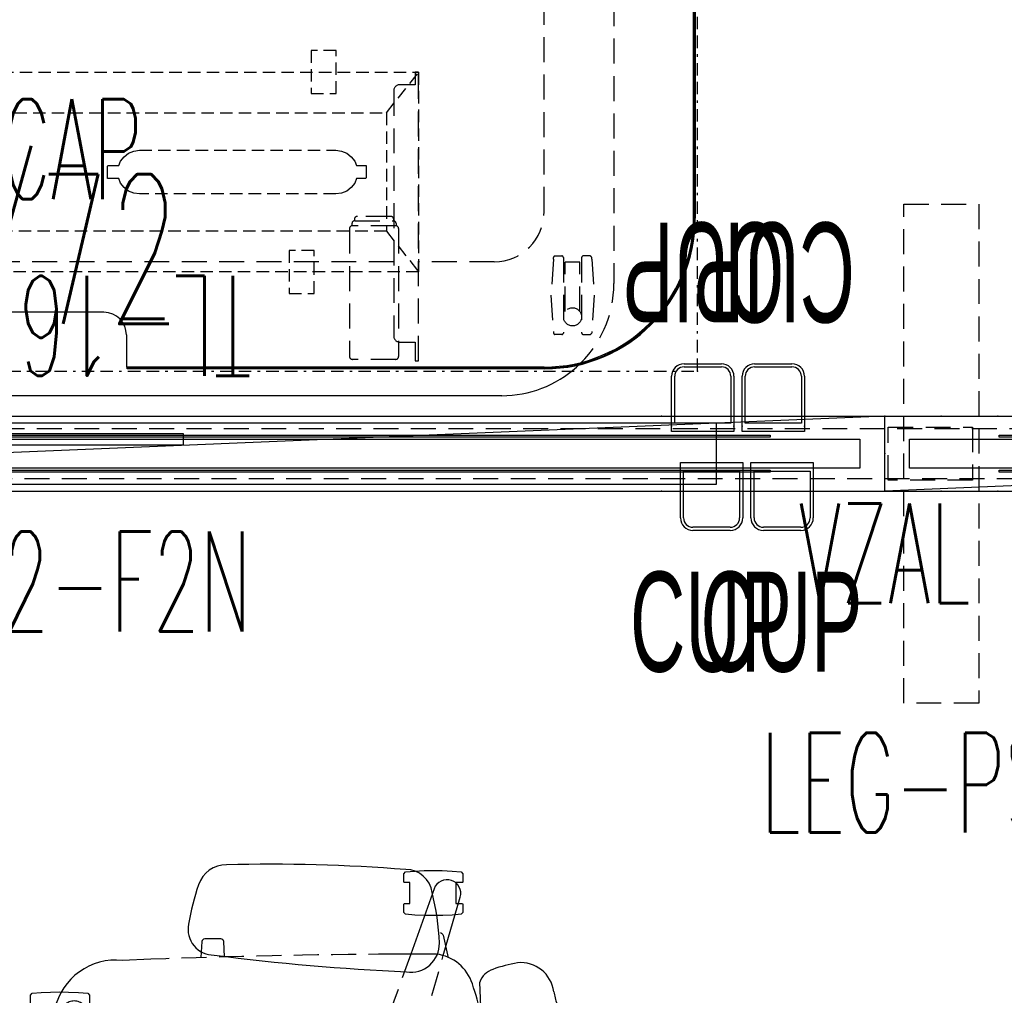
# Model space of a CAD drawing. Header units: inches. Extents: x 3 to 890, y -47 to 78.
# Tile 10 of 98: x 194 to 234, y -6 to 33. Entities that reach past the tile are written whole.
import ezdxf
from ezdxf.enums import TextEntityAlignment as Align

# ---------------------------------------------------------------- set-up
doc = ezdxf.new("R2010")
doc.units = ezdxf.units.IN
doc.header["$MEASUREMENT"] = 0
for name, pattern in [('BORDER', [1.75, 0.5, -0.25, 0.5, -0.25, 0, -0.25]), ('DASHED', [0.75, 0.5, -0.25]), ('DASHEDX2', [1.5, 1, -0.5])]:
    doc.linetypes.add(name, pattern=pattern)
for name, color, linetype in [('A-FURN-P-COMP', 86, 'Continuous'), ('A-FURN-P-COMP-TEXT2', 86, 'Continuous'), ('A-FURN-P-COMP-TEXT_UTEXT', 7, 'Continuous'), ('A-FURN-P-FILE', 1, 'DASHED'), ('A-FURN-P-PNLS', 5, 'Continuous'), ('A-FURN-P-PNLS-CON', 104, 'Continuous'), ('A-FURN-P-PNLS-CON-TEXT2', 104, 'Continuous'), ('A-FURN-P-PNLS-TEXT2', 5, 'Continuous'), ('A-FURN-P-POWR', 230, 'Continuous'), ('A-FURN-P-SEAT', 12, 'Continuous'), ('A-FURN-P-TABLE', 3, 'Continuous'), ('A-FURN-P-TABLE-BORDER', 2, 'Continuous'), ('A-FURN-P-TABLE-SUPPORT', 202, 'Continuous'), ('A-FURN-P-TEXT_UTEXT', 7, 'Continuous'), ('A-FURN-P-WKSF-ACC', 202, 'Continuous'), ('PSATTR', 7, 'Continuous')]:
    doc.layers.add(name, color=color, linetype=linetype)
doc.styles.add('0', font='TXT.SHX')
doc.styles.add('CAD_FNT', font='TXT.SHX', dxfattribs={"width": 0.6})
doc.styles.add('PMSymText', font='txt.shx', dxfattribs={"width": 0.65})
doc.styles.get("Standard").update_dxf_attribs({"font": 'arial.ttf'})

# ---------------------------------------------------------------- blocks, each defined once
blk = doc.blocks.new('VZFF1-XX72-NN-2D')
at = {"layer": 'A-FURN-P-PNLS'}
for p, q in [((0, 0), (0, 3)), ((0, 3), (72, 3)), ((72, 0), (72, 3)), ((0, 0), (72, 0))]:
    blk.add_line(p, q, dxfattribs=at)
for p in [(0, 3), (72, 3), (0, 0), (72, 0)]:
    blk.add_point(p, dxfattribs=at)
at = {"layer": 'A-FURN-P-PNLS-TEXT2', "style": 'CAD_FNT', "width": 0.55, "flags": 8}
blk.add_attdef('ITEXT2', text='', height=6, dxfattribs=at).set_placement((36.5, 9.699), align=Align.MIDDLE_CENTER)
at = {"layer": 'A-FURN-P-TEXT_UTEXT', "style": 'PMSymText', "width": 0.65, "flags": 8}
for tag, p in [('PSUT1', (34.991, -7.298)), ('PSUT3', (34.991, -19.298))]:
    blk.add_attdef(tag, text='', height=4, dxfattribs=at).set_placement(p, align=Align.CENTER)
at = {"layer": 'A-FURN-P-TEXT_UTEXT', "style": 'PMSymText', "width": 0.65}
blk.add_attdef('PSUT2', text='', height=4, dxfattribs=at).set_placement((34.991, -13.298), align=Align.CENTER)
at = {"layer": 'PSATTR', "flags": 1}
for tag in ['PSON', 'PSMC', 'PSDH', 'PSPN', 'PSQT', 'PSEC', 'PST5', 'PST4', 'PST3', 'PST2', 'PST1']:
    blk.add_attdef(tag, text='', height=1, dxfattribs=at).set_placement((0, 0), align=Align.TOP_CENTER)
blk = doc.blocks.new('VZCC-0072-X-2D')
at = {"layer": 'A-FURN-P-PNLS'}
blk.add_line((72, 3), (0, 0), dxfattribs=at)
for p in [(0, 3), (72, 3), (0, 0), (72, 0)]:
    blk.add_point(p, dxfattribs=at)
at = {"layer": 'A-FURN-P-PNLS-TEXT2', "style": '0', "width": 0.55, "flags": 8}
blk.add_attdef('ITEXT2', text='', height=4, dxfattribs=at).set_placement((35.641, 10.508), align=Align.BOTTOM_CENTER)
at = {"layer": 'A-FURN-P-TEXT_UTEXT', "style": 'PMSymText', "width": 0.65, "flags": 8}
for tag, p in [('PSUT1', (34.989, -7.297)), ('PSUT3', (34.989, -19.297))]:
    blk.add_attdef(tag, text='', height=4, dxfattribs=at).set_placement(p, align=Align.CENTER)
at = {"layer": 'A-FURN-P-TEXT_UTEXT', "style": 'PMSymText', "width": 0.65}
blk.add_attdef('PSUT2', text='', height=4, dxfattribs=at).set_placement((34.989, -13.297), align=Align.CENTER)
at = {"layer": 'PSATTR', "flags": 1}
for tag in ['PSON', 'PSMC', 'PSDH', 'PSPN', 'PSQT', 'PSEC', 'PST5', 'PST4', 'PST3', 'PST2', 'PST1']:
    blk.add_attdef(tag, text='', height=1, dxfattribs=at).set_placement((0, 0), align=Align.TOP_CENTER)
blk = doc.blocks.new('VZTI-XX72-2N-2D')
at = {"layer": 'A-FURN-P-PNLS', "linetype": 'DASHEDX2'}
blk.add_line((0, 0.5), (72, 0.5), dxfattribs=at)
at = {"layer": 'A-FURN-P-PNLS'}
for p in [(0, 0), (72, 0), (8.95, 0), (63.05, 0)]:
    blk.add_point(p, dxfattribs=at)
at = {"layer": 'A-FURN-P-PNLS-TEXT2', "style": 'CAD_FNT', "width": 0.55, "flags": 8}
blk.add_attdef('ITEXT2', text='', height=4, dxfattribs=at).set_placement((36, -1.625), align=Align.TOP_CENTER)
at = {"layer": 'A-FURN-P-TEXT_UTEXT', "style": 'PMSymText', "width": 0.65, "flags": 8}
for tag, p in [('PSUT1', (34.991, -11.626)), ('PSUT3', (34.991, -23.626))]:
    blk.add_attdef(tag, text='', height=4, dxfattribs=at).set_placement(p, align=Align.CENTER)
at = {"layer": 'A-FURN-P-TEXT_UTEXT', "style": 'PMSymText', "width": 0.65}
blk.add_attdef('PSUT2', text='', height=4, dxfattribs=at).set_placement((34.991, -17.626), align=Align.CENTER)
at = {"layer": 'PSATTR', "flags": 1}
for tag in ['PSON', 'PSMC', 'PSDH', 'PSPN', 'PSQT', 'PSEC', 'PST5', 'PST4', 'PST3', 'PST2', 'PST1']:
    blk.add_attdef(tag, text='', height=1, dxfattribs=at).set_placement((0, 0), align=Align.TOP_CENTER)
blk = doc.blocks.new('VZAL-XXXX-2D')
at = {"layer": 'A-FURN-P-PNLS-CON'}
blk.add_point((0, 0), dxfattribs=at)
at = {"layer": 'A-FURN-P-PNLS-CON-TEXT2', "linetype": 'Continuous', "style": 'CAD_FNT', "width": 0.55, "flags": 8}
blk.add_attdef('ITEXT2', text='', height=4, dxfattribs=at).set_placement((0, -2), align=Align.TOP_CENTER)
at = {"layer": 'A-FURN-P-TEXT_UTEXT', "style": 'PMSymText', "width": 0.65, "flags": 8}
for tag, p in [('PSUT1', (0.001, -12)), ('PSUT3', (0.001, -24))]:
    blk.add_attdef(tag, text='', height=4, dxfattribs=at).set_placement(p, align=Align.CENTER)
at = {"layer": 'A-FURN-P-TEXT_UTEXT', "style": 'PMSymText', "width": 0.65}
blk.add_attdef('PSUT2', text='', height=4, dxfattribs=at).set_placement((0.001, -18), align=Align.CENTER)
at = {"layer": 'PSATTR', "flags": 1}
for tag in ['PSON', 'PSMC', 'PSDH', 'PSPN', 'PSQT', 'PSEC', 'PST5', 'PST4', 'PST3', 'PST2', 'PST1']:
    blk.add_attdef(tag, text='', height=1, dxfattribs=at).set_placement((0, 0), align=Align.TOP_CENTER)
blk = doc.blocks.new('VZLL-0800-SFN-2D')
at = {"layer": 'A-FURN-P-PNLS-CON', "linetype": 'DASHEDX2'}
for p, q in [((0.771, -8.5), (0.771, 11.5)), ((0.771, 11.5), (3.771, 11.5)), ((3.771, 11.5), (3.771, -8.5)), ((0.146, 0.438), (0.146, 2.563)), ((0.146, 2.563), (3.521, 2.563)), ((3.521, 2.563), (3.521, 0.438)), ((3.521, 0.438), (0.146, 0.438)), ((3.771, -8.5), (0.771, -8.5))]:
    blk.add_line(p, q, dxfattribs=at)
at = {"layer": 'A-FURN-P-PNLS-CON'}
for p in [(0, 3), (2.271, 3), (4.542, 3), (0, 0), (2.271, 0), (4.542, 0)]:
    blk.add_point(p, dxfattribs=at)
at = {"layer": 'A-FURN-P-PNLS-CON-TEXT2', "style": '0', "width": 0.55, "flags": 8}
blk.add_attdef('ITEXT2', text='', height=4, dxfattribs=at).set_placement((2.756, -14.885), align=Align.BOTTOM_CENTER)
at = {"layer": 'A-FURN-P-TEXT_UTEXT', "style": 'PMSymText', "width": 0.65, "flags": 8}
for tag, p in [('PSUT1', (2.756, -19.552)), ('PSUT3', (2.756, -31.552))]:
    blk.add_attdef(tag, text='', height=4, dxfattribs=at).set_placement(p, align=Align.CENTER)
at = {"layer": 'A-FURN-P-TEXT_UTEXT', "style": 'PMSymText', "width": 0.65}
blk.add_attdef('PSUT2', text='', height=4, dxfattribs=at).set_placement((2.756, -25.552), align=Align.CENTER)
at = {"layer": 'PSATTR', "flags": 1}
for tag in ['PSON', 'PSMC', 'PSDH', 'PSPN', 'PSQT', 'PSEC', 'PST5', 'PST4', 'PST3', 'PST2', 'PST1']:
    blk.add_attdef(tag, text='', height=1, dxfattribs=at).set_placement((0, 0), align=Align.TOP_CENTER)
blk = doc.blocks.new('STUC-XX72-FRZ-2D')
at = {"layer": 'A-FURN-P-WKSF-ACC'}
for p, q in [((6.763, -0.264), (65.237, -0.264)), ((65.237, -0.264), (65.237, -2.736)), ((4.597, -0.753), (67.403, -0.753)), ((4.597, -0.842), (4.597, -0.753)), ((67.403, -0.753), (67.403, -0.842)), ((1, -0.924), (71, -0.924)), ((1, -2.076), (1, -0.924)), ((67.403, -0.842), (4.597, -0.842)), ((71, -0.924), (71, -2.076)), ((71, -2.076), (1, -2.076)), ((4.597, -2.158), (67.403, -2.158)), ((4.597, -2.247), (4.597, -2.158)), ((67.403, -2.247), (4.597, -2.247)), ((67.403, -2.158), (67.403, -2.247)), ((65.237, -2.736), (6.763, -2.736))]:
    blk.add_line(p, q, dxfattribs=at)
at = {"layer": 'A-FURN-P-WKSF-ACC', "linetype": 'DASHEDX2'}
for p in [(0, 0), (72, 0), (0, -3), (72, -3)]:
    blk.add_point(p, dxfattribs=at)
at = {"layer": 'A-FURN-P-COMP-TEXT2', "style": '0', "width": 0.55, "flags": 8}
blk.add_attdef('ITEXT2', text='', height=4, dxfattribs=at).set_placement((29.623, -5.658), align=Align.MIDDLE_CENTER)
at = {"layer": 'A-FURN-P-TEXT_UTEXT', "style": 'PMSymText', "width": 0.65, "flags": 8}
for tag, p in [('PSUT1', (34.988, -13.738)), ('PSUT3', (34.988, -25.738))]:
    blk.add_attdef(tag, text='', height=4, dxfattribs=at).set_placement(p, align=Align.CENTER)
at = {"layer": 'A-FURN-P-TEXT_UTEXT', "style": 'PMSymText', "width": 0.65}
blk.add_attdef('PSUT2', text='', height=4, dxfattribs=at).set_placement((34.988, -19.738), align=Align.CENTER)
at = {"layer": 'PSATTR', "flags": 1}
for tag in ['PSON', 'PSMC', 'PSDH', 'PSPN', 'PSQT', 'PSEC', 'PST5', 'PST4', 'PST3', 'PST2', 'PST1']:
    blk.add_attdef(tag, text='', height=1, dxfattribs=at).set_placement((0, 0), align=Align.TOP_CENTER)
blk = doc.blocks.new('KUTC-0000-H-2D')
at = {"layer": 'A-FURN-P-COMP'}
for p, q in [((0, 0.214), (2.5, 0.214)), ((0, -2), (0, 0.214)), ((2.5, 0.214), (2.5, -2)), ((0.125, -0.125), (2.375, -0.125)), ((0.125, -2), (0.125, -0.125)), ((2.375, -0.125), (2.375, -2)), ((2, -2.375), (0.5, -2.375)), ((2, -2.5), (0.5, -2.5))]:
    blk.add_line(p, q, dxfattribs=at)
for centre, radius, start, end in [((0.5, -2), 0.5, 180, 270), ((0.5, -2), 0.375, 180, 270), ((2, -2), 0.5, 270, 0), ((2, -2), 0.375, 270, 0)]:
    blk.add_arc(centre, radius, start, end, dxfattribs=at)
for p in [(0, 0), (2.5, 0)]:
    blk.add_point(p, dxfattribs=at)
at = {"layer": 'A-FURN-P-COMP-TEXT2', "width": 0.55, "flags": 8}
blk.add_attdef('ITEXT2', text='', height=4, dxfattribs=at).set_placement((1.222, -6.16), align=Align.MIDDLE_CENTER)
at = {"layer": 'A-FURN-P-TEXT_UTEXT', "style": 'PMSymText', "width": 0.65, "flags": 8}
for tag, p in [('PSUT1', (1.222, -15.346)), ('PSUT3', (1.222, -27.346))]:
    blk.add_attdef(tag, text='', height=4, dxfattribs=at).set_placement(p, align=Align.CENTER)
at = {"layer": 'A-FURN-P-TEXT_UTEXT', "style": 'PMSymText', "width": 0.65}
blk.add_attdef('PSUT2', text='', height=4, dxfattribs=at).set_placement((1.222, -21.346), align=Align.CENTER)
at = {"layer": 'PSATTR', "flags": 1}
for tag in ['PSON', 'PSMC', 'PSDH', 'PSPN', 'PSQT', 'PSEC', 'PST5', 'PST4', 'PST3', 'PST2', 'PST1']:
    blk.add_attdef(tag, text='', height=1, dxfattribs=at).set_placement((0, 0), align=Align.TOP_CENTER)
blk = doc.blocks.new('ATTM-2230-NH-2D')
at = {"layer": 'A-FURN-P-COMP'}
for p, q in [((0, 0.235), (22, 0.235)), ((0, -0.235), (0, 0.235)), ((22, 0.235), (22, -0.235)), ((22, -0.235), (0, -0.235))]:
    blk.add_line(p, q, dxfattribs=at)
for p in [(0, 0), (22, 0)]:
    blk.add_point(p, dxfattribs=at)
at = {"layer": 'A-FURN-P-TEXT_UTEXT', "style": 'PMSymText', "width": 0.65, "flags": 8}
for tag, p in [('PSUT1', (9.993, -12.277)), ('PSUT3', (9.993, -24.277))]:
    blk.add_attdef(tag, text='', height=4, dxfattribs=at).set_placement(p, align=Align.CENTER)
at = {"layer": 'A-FURN-P-TEXT_UTEXT', "style": 'PMSymText', "width": 0.65}
blk.add_attdef('PSUT2', text='', height=4, dxfattribs=at).set_placement((9.993, -18.277), align=Align.CENTER)
at = {"layer": 'PSATTR', "flags": 1}
for tag in ['PSON', 'PSMC', 'PSDH', 'PSPN', 'PSQT', 'PSEC', 'PST5', 'PST4', 'PST3', 'PST2', 'PST1']:
    blk.add_attdef(tag, text='', height=1, dxfattribs=at).set_placement((0, 0), align=Align.TOP_CENTER)
blk = doc.blocks.new('SFT-XX-71-2D')
at = {"layer": 'A-FURN-P-SEAT'}
for p, q in [((-4.768, 13.518), (-4.706, 13.594)), ((-4.768, 13.183), (-4.768, 13.518)), ((-4.706, 13.594), (-4.334, 13.624)), ((-4.334, 13.624), (-3.96, 13.642)), ((-3.96, 13.642), (-3.587, 13.648)), ((-3.587, 13.648), (-3.213, 13.642)), ((-3.213, 13.642), (-2.84, 13.624)), ((-2.84, 13.624), (-2.467, 13.594)), ((-2.467, 13.594), (-2.405, 13.518)), ((-2.405, 13.518), (-2.405, 13.183)), ((-4.748, 13.164), (-4.768, 13.183)), ((-4.483, 13.164), (-4.748, 13.164)), ((-4.483, 12.321), (-4.483, 13.164)), ((-2.425, 13.164), (-2.643, 13.164)), ((-2.643, 13.164), (-2.643, 12.321)), ((-2.405, 13.183), (-2.425, 13.164)), ((-2.676, 10.291), (-3.617, 12.913)), ((-4.768, 12.301), (-4.748, 12.321)), ((-4.768, 11.967), (-4.768, 12.301)), ((-4.748, 12.321), (-4.483, 12.321)), ((-3.981, 10.231), (-4.664, 12.572)), ((-2.643, 12.321), (-2.425, 12.321)), ((-2.425, 12.321), (-2.405, 12.301)), ((-2.405, 12.301), (-2.405, 11.967)), ((-4.706, 11.89), (-4.768, 11.967)), ((-4.334, 11.861), (-4.706, 11.89)), ((-3.932, 11.843), (-4.334, 11.861)), ((-2.84, 11.861), (-3.213, 11.843)), ((-2.467, 11.89), (-2.84, 11.861)), ((-2.405, 11.967), (-2.467, 11.89)), ((-3.587, 11.837), (-3.932, 11.843)), ((-3.213, 11.843), (-3.587, 11.837)), ((-3.965, 11.079), (-3.979, 11.048)), ((-3.943, 11.106), (-3.965, 11.079)), ((-3.915, 11.129), (-3.943, 11.106)), ((-3.868, 11.158), (-3.915, 11.129)), ((-3.847, 11.167), (-3.868, 11.158)), ((-3.796, 11.188), (-3.847, 11.167)), ((-3.979, 11.048), (-4.174, 10.147)), ((-3.711, 10.293), (-1.987, 10.29)), ((7.75, 10.088), (8.62, 10.058)), ((10.212, 8.65), (10.273, 8.727)), ((10.273, 8.727), (10.646, 8.757)), ((10.646, 8.757), (11.019, 8.775)), ((11.019, 8.775), (11.393, 8.781)), ((11.393, 8.781), (11.767, 8.775)), ((11.767, 8.775), (12.14, 8.757)), ((12.14, 8.757), (12.512, 8.727)), ((12.512, 8.727), (12.574, 8.65)), ((10.212, 8.316), (10.212, 8.65)), ((10.232, 8.296), (10.212, 8.316)), ((10.497, 8.296), (10.232, 8.296)), ((10.497, 7.454), (10.497, 8.296)), ((12.554, 8.296), (12.337, 8.296)), ((12.337, 8.296), (12.337, 7.454)), ((12.574, 8.316), (12.554, 8.296)), ((12.574, 8.65), (12.574, 8.316)), ((10.212, 7.434), (10.232, 7.454)), ((10.212, 7.1), (10.212, 7.434)), ((10.232, 7.454), (10.497, 7.454)), ((12.337, 7.454), (12.554, 7.454)), ((12.554, 7.454), (12.574, 7.434)), ((12.574, 7.434), (12.574, 7.1)), ((10.273, 7.023), (10.212, 7.1)), ((10.646, 6.994), (10.273, 7.023)), ((11.048, 6.976), (10.646, 6.994)), ((11.393, 6.97), (11.048, 6.976)), ((11.767, 6.976), (11.393, 6.97)), ((12.14, 6.994), (11.767, 6.976)), ((12.512, 7.023), (12.14, 6.994)), ((12.574, 7.1), (12.512, 7.023)), ((-14.025, 0.775), (-13.964, 0.852)), ((-13.964, 0.852), (-13.591, 0.882)), ((-13.591, 0.882), (-13.218, 0.9)), ((-13.218, 0.9), (-12.844, 0.906)), ((-12.844, 0.906), (-12.471, 0.9)), ((-12.471, 0.9), (-12.097, 0.882)), ((-12.097, 0.882), (-11.725, 0.852)), ((-11.725, 0.852), (-11.663, 0.775)), ((-14.025, 0.441), (-14.025, 0.775)), ((-14.006, 0.421), (-14.025, 0.441)), ((-13.741, 0.421), (-14.006, 0.421)), ((-13.741, -0.421), (-13.741, 0.421)), ((-11.605, 0.605), (-13.398, 0.551)), ((-11.683, 0.421), (-11.901, 0.421)), ((-11.901, 0.421), (-11.901, -0.421)), ((-11.663, 0.441), (-11.683, 0.421)), ((-11.663, 0.775), (-11.663, 0.441)), ((-14.025, -0.441), (-14.006, -0.421)), ((-14.025, -0.775), (-14.025, -0.441)), ((-13.964, -0.852), (-14.025, -0.775)), ((-14.006, -0.421), (-13.741, -0.421)), ((-13.398, -0.551), (-11.605, -0.605)), ((-11.901, -0.421), (-11.683, -0.421)), ((-11.663, -0.775), (-11.725, -0.852)), ((-11.683, -0.421), (-11.663, -0.441)), ((-11.663, -0.441), (-11.663, -0.775)), ((-13.591, -0.882), (-13.964, -0.852)), ((-13.19, -0.9), (-13.591, -0.882)), ((-12.844, -0.906), (-13.19, -0.9)), ((-12.471, -0.9), (-12.844, -0.906)), ((-12.097, -0.882), (-12.471, -0.9)), ((-11.725, -0.852), (-12.097, -0.882)), ((10.212, -7.1), (10.273, -7.023)), ((10.212, -7.434), (10.212, -7.1)), ((10.273, -7.023), (10.646, -6.993)), ((10.646, -6.993), (11.019, -6.976)), ((11.019, -6.976), (11.393, -6.97)), ((11.393, -6.97), (11.767, -6.976)), ((11.767, -6.976), (12.14, -6.993)), ((12.14, -6.993), (12.512, -7.023)), ((12.512, -7.023), (12.574, -7.1)), ((12.574, -7.1), (12.574, -7.434)), ((10.232, -7.454), (10.212, -7.434)), ((10.497, -7.454), (10.232, -7.454)), ((10.497, -8.296), (10.497, -7.454)), ((12.554, -7.454), (12.337, -7.454)), ((12.337, -7.454), (12.337, -8.296)), ((12.574, -7.434), (12.554, -7.454)), ((-5.499, -7.864), (-5.445, -9.166)), ((10.212, -8.316), (10.232, -8.296)), ((10.212, -8.65), (10.212, -8.316)), ((10.273, -8.727), (10.212, -8.65)), ((10.232, -8.296), (10.497, -8.296)), ((12.337, -8.296), (12.554, -8.296)), ((12.574, -8.65), (12.512, -8.727)), ((12.554, -8.296), (12.574, -8.316)), ((12.574, -8.316), (12.574, -8.65)), ((10.646, -8.757), (10.273, -8.727)), ((11.048, -8.775), (10.646, -8.757)), ((11.393, -8.781), (11.048, -8.775)), ((11.767, -8.775), (11.393, -8.781)), ((12.14, -8.757), (11.767, -8.775)), ((12.512, -8.727), (12.14, -8.757)), ((-3.983, -10.236), (-4.664, -12.572)), ((-3.979, -11.048), (-4.174, -10.147)), ((7.75, -10.088), (8.884, -10.044)), ((-3.711, -10.293), (-1.987, -10.29)), ((-3.617, -12.913), (-2.676, -10.291)), ((-3.965, -11.079), (-3.979, -11.048)), ((-3.943, -11.106), (-3.965, -11.079)), ((-3.915, -11.129), (-3.943, -11.106)), ((-3.868, -11.158), (-3.915, -11.129)), ((-4.334, -11.861), (-3.96, -11.843)), ((-3.96, -11.843), (-3.587, -11.837)), ((-3.587, -11.837), (-3.213, -11.843)), ((-3.213, -11.843), (-2.84, -11.861)), ((-4.768, -11.967), (-4.706, -11.89)), ((-4.768, -12.301), (-4.768, -11.967)), ((-4.706, -11.89), (-4.334, -11.861)), ((-2.84, -11.861), (-2.467, -11.89)), ((-2.467, -11.89), (-2.405, -11.967)), ((-2.405, -11.967), (-2.405, -12.301)), ((-4.748, -12.321), (-4.768, -12.301)), ((-4.483, -12.321), (-4.748, -12.321)), ((-4.483, -13.164), (-4.483, -12.321)), ((-2.425, -12.321), (-2.643, -12.321)), ((-2.643, -12.321), (-2.643, -13.164)), ((-2.405, -12.301), (-2.425, -12.321)), ((-4.768, -13.183), (-4.748, -13.164)), ((-4.768, -13.517), (-4.768, -13.183)), ((-4.748, -13.164), (-4.483, -13.164)), ((-2.643, -13.164), (-2.425, -13.164)), ((-2.425, -13.164), (-2.405, -13.183)), ((-2.405, -13.183), (-2.405, -13.517)), ((-4.706, -13.594), (-4.768, -13.517)), ((-4.334, -13.624), (-4.706, -13.594)), ((-3.932, -13.642), (-4.334, -13.624)), ((-3.587, -13.648), (-3.932, -13.642)), ((-3.213, -13.642), (-3.587, -13.648)), ((-2.84, -13.624), (-3.213, -13.642)), ((-2.467, -13.594), (-2.84, -13.624)), ((-2.405, -13.517), (-2.467, -13.594))]:
    blk.add_line(p, q, dxfattribs=at)
at = {"layer": 'A-FURN-P-SEAT', "linetype": 'DASHEDX2'}
for p, q in [((0.301, 1.999), (-2.676, 10.291)), ((-3.981, 10.231), (-1.418, 1.44)), ((10.516, 8.321), (0.932, 1.794)), ((1.994, 0.332), (11.163, 7.43)), ((-1.808, 0.904), (-11.605, 0.605)), ((11.163, -7.43), (1.994, -0.332)), ((-11.605, -0.605), (-1.808, -0.904)), ((-1.418, -1.44), (-3.983, -10.236)), ((0.932, -1.794), (10.516, -8.321)), ((-2.676, -10.291), (0.301, -1.999)), ((4.789, -10.182), (4.821, -10.794)), ((5.703, -10.794), (5.736, -10.155)), ((4.821, -10.794), (4.831, -10.837)), ((4.831, -10.837), (4.857, -10.873)), ((4.857, -10.873), (4.895, -10.897)), ((4.895, -10.897), (4.939, -10.906)), ((4.939, -10.906), (5.585, -10.906)), ((5.585, -10.906), (5.629, -10.897)), ((5.629, -10.897), (5.666, -10.873)), ((5.666, -10.873), (5.692, -10.837)), ((5.692, -10.837), (5.703, -10.794))]:
    blk.add_line(p, q, dxfattribs=at)
at = {"layer": 'A-FURN-P-SEAT'}
for centre, radius, start, end in [((2.972, -55.953), 69.851, 88.57438, 94.47468), ((4.723, 12.702), 1.175, 18.6771, 90.6594), ((-2.483, 12.621), 1.065, 89.7456, 172.171), ((-4.135, 12.727), 0.551, 19.7468, 196.2532), ((-3.793, 9.822), 10.165, 9.4567, 18.6824), ((6.843, 10.252), 10.681, 166.387, 177.3831), ((5.224, 11.288), 1.031, 268.9257, 11.421), ((-2.687, 10.712), 1.14, 178.6091, 279.231), ((-3.447, 8.514), 1.798, 98.4341, 161.0283), ((-7.096, 8.627), 1.325, 84.0676, 173.0314), ((-7.925, 4.351), 5.677, 69.915, 80.1973), ((-6.438, 99.468), 89.967, 272.50569, 277.435), ((8.526, 6.673), 3.386, 24.7578, 88.4029), ((-6.207, 8.914), 0.802, 18.2436, 73.2306), ((-41.263, 10.646), 35.848, 355.2203, 357.6323), ((4.806, 5.617), 10.545, 160.7181, 168.8305), ((16.392, 2.293), 25.639, 165.3267, 166.4575), ((-7.74, 4.452), 3.926, 101.6619, 136.3405), ((-25.388, 0), 37.863, 347.6609, 12.3391), ((163.562, 0.336), 169.26, 177.52035, 182.77709), ((13.767, 0), 25.379, 163.6071, 196.3929), ((-13.382, 0), 0.551, 91.7468, 268.2532), ((-7.74, -4.452), 3.926, 223.6595, 258.3381), ((5.27, -5.465), 11.034, 192.5622, 199.2301), ((9.145, -7.54), 2.518, 264.0648, 347.3432), ((-97.843, -31.004), 92.151, 13.95057, 14.26518), ((-7.096, -8.627), 1.325, 186.9686, 275.9324), ((-6.207, -8.914), 0.802, 286.7697, 341.7546), ((-3.495, -8.572), 1.735, 197.6829, 262.8489), ((-7.925, -4.351), 5.677, 279.8027, 290.085), ((-2.687, -10.712), 1.14, 80.769, 181.3909), ((-6.438, -99.468), 89.967, 82.565, 87.49431), ((5.224, -11.288), 1.031, 348.579, 91.0743), ((6.843, -10.252), 10.681, 182.6169, 193.613), ((-3.793, -9.822), 10.165, 341.3176, 350.5433), ((-4.135, -12.727), 0.551, 163.7468, 340.2532), ((-2.483, -12.621), 1.065, 187.829, 270.2544), ((4.723, -12.702), 1.175, 269.3406, 341.3229), ((2.972, 55.953), 69.851, 265.52532, 271.42562)]:
    blk.add_arc(centre, radius, start, end, dxfattribs=at)
at = {"layer": 'A-FURN-P-SEAT', "linetype": 'DASHEDX2'}
for centre, radius, start, end in [((-3.397, -292.217), 302.51, 87.8883, 89.73301), ((10.826, 7.865), 0.551, 307.7468, 124.2532), ((0.657, 2.095), 0.369, 195.0175, 243.4619), ((0.687, 2.154), 0.435, 243.4619, 304.2532), ((-1.821, 1.323), 0.419, 271.7468, 16.2532), ((2.203, 0.011), 0.382, 123.0175, 193.2674), ((2.272, 0.027), 0.454, 193.2674, 232.2532), ((-1.821, -1.323), 0.419, 343.7468, 88.2532), ((0.696, -2.141), 0.419, 55.7468, 160.2532), ((10.826, -7.865), 0.551, 235.7468, 52.2532), ((-3.397, 292.217), 302.51, 270.26699, 272.1117)]:
    blk.add_arc(centre, radius, start, end, dxfattribs=at)
at = {"layer": 'A-FURN-P-SEAT'}
blk.add_point((0, 0), dxfattribs=at)
at = {"layer": 'A-FURN-P-TEXT_UTEXT', "style": 'PMSymText', "width": 0.65, "flags": 8}
for tag, p in [('PSUT1', (-0.725, -19.901)), ('PSUT3', (-0.725, -31.901))]:
    blk.add_attdef(tag, text='', height=4, dxfattribs=at).set_placement(p, align=Align.CENTER)
at = {"layer": 'A-FURN-P-TEXT_UTEXT', "style": 'PMSymText', "width": 0.65}
blk.add_attdef('PSUT2', text='', height=4, dxfattribs=at).set_placement((-0.725, -25.901), align=Align.CENTER)
at = {"layer": 'PSATTR', "flags": 1}
for tag in ['PSON', 'PSMC', 'PSDH', 'PSPN', 'PSQT', 'PSEC', 'PST5', 'PST4', 'PST3', 'PST2', 'PST1']:
    blk.add_attdef(tag, text='', height=1, dxfattribs=at).set_placement((0, 0), align=Align.TOP_CENTER)
blk = doc.blocks.new('TFPA-2958-LJSTCUNN-2D')
at = {"layer": 'A-FURN-P-TABLE'}
for p, q in [((6.16, -0.16), (22.911, -0.16)), ((22.911, -1.447), (22.911, -0.16)), ((23.811, -2.36), (34.189, -2.36)), ((0.16, -6.16), (0.16, -22.84))]:
    blk.add_line(p, q, dxfattribs=at)
for centre, radius, start, end in [((6.16, -6.16), 6, 90, 180), ((23.818, -1.454), 0.907, 179.5705, 269.5705)]:
    blk.add_arc(centre, radius, start, end, dxfattribs=at)
blk.add_point((0, 0), dxfattribs=at)
at = {"layer": 'A-FURN-P-TABLE-BORDER', "linetype": 'BORDER'}
for p, q in [((58, 0), (0, 0)), ((0, 0), (0, -29))]:
    blk.add_line(p, q, dxfattribs=at)
at = {"layer": 'A-FURN-P-TABLE-SUPPORT'}
blk.add_line((7.856, 0.987), (50.144, 0.987), dxfattribs=at)
at = {"layer": 'A-FURN-P-TABLE-SUPPORT', "linetype": 'DASHEDX2'}
for p, q in [((11.19, -0.41), (11.19, -11.98)), ((11.324, -0.41), (11.19, -0.41)), ((11.324, -1.16), (11.324, -0.41)), ((11.994, -5.709), (11.994, -0.587)), ((12.112, -0.469), (13.844, -0.469)), ((13.962, -5.709), (13.962, -0.587)), ((11.94, -1.16), (11.324, -1.16)), ((4.249, -1.59), (4.249, -1.525)), ((4.593, -1.465), (4.309, -1.465)), ((4.653, -4.555), (4.653, -1.525)), ((5.381, -4.555), (5.381, -1.525)), ((5.441, -1.465), (5.725, -1.465)), ((5.785, -1.59), (5.785, -1.525)), ((12.19, -11.23), (12.19, -1.41)), ((4.151, -3.04), (4.249, -1.59)), ((5.883, -3.04), (5.785, -1.59)), ((4.725, -2.391), (4.725, -4.365)), ((5.308, -2.391), (5.309, -4.365)), ((4.249, -4.485), (4.151, -3.04)), ((5.785, -4.485), (5.883, -3.04)), ((3.356, -25.326), (3.356, -3.513)), ((4.249, -4.485), (4.249, -4.555)), ((4.309, -4.615), (4.593, -4.615)), ((4.725, -4.365), (5.309, -4.365)), ((5.725, -4.615), (5.441, -4.615)), ((5.785, -4.485), (5.785, -4.555)), ((8.156, -4.383), (11.19, -4.383)), ((12.19, -4.383), (45.809, -4.383)), ((12.092, -5.91), (12.092, -5.825)), ((12.112, -5.827), (13.844, -5.827)), ((13.864, -5.91), (13.864, -5.825)), ((12.191, -6.085), (12.191, -6.026)), ((13.746, -6.028), (12.21, -6.028)), ((12.309, -6.202), (13.648, -6.202)), ((13.766, -6.085), (13.766, -6.026)), ((6.156, -6.383), (6.156, -25.326)), ((11.324, -11.98), (11.324, -11.48)), ((11.324, -11.48), (11.94, -11.48)), ((11.19, -11.98), (11.324, -11.98))]:
    blk.add_line(p, q, dxfattribs=at)
blk.add_circle((5.017, -2.174), 0.364, dxfattribs=at)
at = {"layer": 'A-FURN-P-TABLE-SUPPORT'}
blk.add_arc((7.853, -3.501), 4.488, 89.9633, 131.8886, dxfattribs=at)
at = {"layer": 'A-FURN-P-TABLE-SUPPORT', "linetype": 'DASHEDX2'}
for centre, radius, start, end in [((7.849, -3.512), 4.493, 131.7593, 180.0168), ((12.112, -0.587), 0.118, 89.7865, 179.7849), ((13.845, -0.587), 0.118, 0.2151, 90.2135), ((11.94, -1.41), 0.25, 0, 90), ((4.344, -1.56), 0.101, 110.1785, 159.812), ((4.574, -1.544), 0.081, 13.4055, 76.5945), ((5.46, -1.544), 0.081, 103.4055, 166.5945), ((5.69, -1.56), 0.101, 20.188, 69.8215), ((4.344, -4.521), 0.101, 200.188, 249.8215), ((4.574, -4.537), 0.081, 283.4055, 346.5945), ((5.46, -4.537), 0.081, 193.4055, 256.5945), ((5.69, -4.521), 0.101, 290.1785, 339.812), ((8.156, -6.383), 2, 90, 180), ((12.112, -5.709), 0.118, 180.2151, 270.2135), ((12.21, -5.91), 0.118, 180.2151, 270.2135), ((13.746, -5.91), 0.118, 269.7865, 359.7849), ((13.845, -5.709), 0.118, 269.7865, 359.7849), ((12.308, -6.084), 0.118, 180.2151, 270.2135), ((13.648, -6.084), 0.118, 269.7865, 359.7849), ((11.94, -11.23), 0.25, 270, 360)]:
    blk.add_arc(centre, radius, start, end, dxfattribs=at)
at = {"layer": 'A-FURN-P-TEXT_UTEXT', "style": 'PMSymText', "width": 0.65, "flags": 8}
for tag, p in [('PSUT1', (27.992, -37.769)), ('PSUT3', (27.992, -49.769))]:
    blk.add_attdef(tag, text='', height=4, dxfattribs=at).set_placement(p, align=Align.CENTER)
at = {"layer": 'A-FURN-P-TEXT_UTEXT', "style": 'PMSymText', "width": 0.65}
blk.add_attdef('PSUT2', text='', height=4, dxfattribs=at).set_placement((27.992, -43.769), align=Align.CENTER)
at = {"layer": 'PSATTR', "flags": 1}
for tag in ['PSON', 'PSMC', 'PSDH', 'PSPN', 'PSQT', 'PSEC', 'PST5', 'PST4', 'PST3', 'PST2', 'PST1']:
    blk.add_attdef(tag, text='', height=1, dxfattribs=at).set_placement((0, 0), align=Align.TOP_CENTER)
blk = doc.blocks.new('ATTL-0258-PPT-2D')
at = {"layer": 'A-FURN-P-TABLE'}
for p, q in [((6.129, -0.093), (22.88, -0.093)), ((22.88, -0.129), (6.129, -0.129)), ((22.88, -0.093), (22.88, -0.129)), ((0.093, -19.309), (0.093, -6.129)), ((0.129, -19.309), (0.129, -6.129))]:
    blk.add_line(p, q, dxfattribs=at)
for radius in [6.036, 6]:
    blk.add_arc((6.129, -6.129), radius, 90, 180, dxfattribs=at)
blk.add_point((0, 0), dxfattribs=at)
at = {"layer": 'A-FURN-P-TEXT_UTEXT', "style": 'PMSymText', "width": 0.65, "flags": 8}
for tag, p in [('PSUT1', (27.99, -25.311)), ('PSUT3', (27.99, -37.311))]:
    blk.add_attdef(tag, text='', height=4, dxfattribs=at).set_placement(p, align=Align.CENTER)
at = {"layer": 'A-FURN-P-TEXT_UTEXT', "style": 'PMSymText', "width": 0.65}
blk.add_attdef('PSUT2', text='', height=4, dxfattribs=at).set_placement((27.99, -31.311), align=Align.CENTER)
at = {"layer": 'PSATTR', "flags": 1}
for tag in ['PSON', 'PSMC', 'PSDH', 'PSPN', 'PSQT', 'PSEC', 'PST5', 'PST4', 'PST3', 'PST2', 'PST1']:
    blk.add_attdef(tag, text='', height=1, dxfattribs=at).set_placement((0, 0), align=Align.TOP_CENTER)
blk = doc.blocks.new('AUTG-0158-P-2D')
at = {"layer": 'A-FURN-P-TABLE', "linetype": 'DASHEDX2'}
blk.add_point((0, 0), dxfattribs=at)
at = {"layer": 'A-FURN-P-TEXT_UTEXT', "style": 'PMSymText', "width": 0.65, "flags": 8}
for tag, p in [('PSUT1', (27.99, -35.002)), ('PSUT3', (27.99, -47.002))]:
    blk.add_attdef(tag, text='', height=4, dxfattribs=at).set_placement(p, align=Align.CENTER)
at = {"layer": 'A-FURN-P-TEXT_UTEXT', "style": 'PMSymText', "width": 0.65}
blk.add_attdef('PSUT2', text='', height=4, dxfattribs=at).set_placement((27.99, -41.002), align=Align.CENTER)
at = {"layer": 'PSATTR', "flags": 1}
for tag in ['PSON', 'PSMC', 'PSDH', 'PSPN', 'PSQT', 'PSEC', 'PST5', 'PST4', 'PST3', 'PST2', 'PST1']:
    blk.add_attdef(tag, text='', height=1, dxfattribs=at).set_placement((0, 0), align=Align.TOP_CENTER)
blk = doc.blocks.new('EUBT-BI36-81100YN-2D')
at = {"layer": 'A-FURN-P-FILE'}
for p, q in [((-12.558, 4.874), (-13.558, 4.874)), ((-13.558, 4.874), (-13.558, 3.144)), ((-12.558, 3.144), (-12.558, 4.874)), ((14.442, 4.874), (13.443, 4.874)), ((13.443, 4.874), (13.443, 3.144)), ((14.442, 3.144), (14.442, 4.874)), ((-17.75, 4), (17.75, 4)), ((-17.75, -4), (-17.75, 4)), ((-16.461, 2.375), (-17.75, 4)), ((16.461, 2.375), (17.75, 4)), ((17.75, 4), (17.75, -4)), ((-13.558, 3.144), (-12.558, 3.144)), ((13.443, 3.144), (14.442, 3.144)), ((-16.461, 2.375), (16.461, 2.375)), ((-16.461, -2.375), (-16.461, 2.375)), ((16.461, 2.375), (16.461, -2.375)), ((-14.87, 0.764), (-14.659, 0.851)), ((-14.659, 0.851), (-14.432, 0.881)), ((-14.432, 0.881), (-6.554, 0.881)), ((-6.554, 0.881), (-6.327, 0.851)), ((-6.327, 0.851), (-6.116, 0.764)), ((-15.265, 0.263), (-15.19, 0.443)), ((-15.19, 0.443), (-15.051, 0.624)), ((-15.051, 0.624), (-14.87, 0.764)), ((-6.116, 0.764), (-5.934, 0.624)), ((-5.934, 0.624), (-5.795, 0.443)), ((-5.795, 0.443), (-5.721, 0.263)), ((-15.651, -0.263), (-15.651, 0.263)), ((-15.651, 0.263), (-15.265, 0.263)), ((-5.721, 0.263), (-5.278, 0.263)), ((-5.278, 0.263), (-5.278, -0.263)), ((-15.261, -0.263), (-15.651, -0.263)), ((-15.19, -0.433), (-15.261, -0.263)), ((-5.725, -0.263), (-5.795, -0.433)), ((-5.278, -0.263), (-5.725, -0.263)), ((-15.051, -0.614), (-15.19, -0.433)), ((-14.87, -0.754), (-15.051, -0.614)), ((-14.659, -0.841), (-14.87, -0.754)), ((-6.116, -0.754), (-6.327, -0.841)), ((-5.934, -0.614), (-6.116, -0.754)), ((-5.795, -0.433), (-5.934, -0.614)), ((-14.432, -0.871), (-14.659, -0.841)), ((-6.554, -0.871), (-14.432, -0.871)), ((-6.327, -0.841), (-6.554, -0.871)), ((-16.461, -2.375), (-17.75, -4)), ((16.461, -2.375), (-16.461, -2.375)), ((16.461, -2.375), (17.75, -4)), ((-13.441, -3.144), (-14.441, -3.144)), ((-14.441, -3.144), (-14.441, -4.874)), ((-13.441, -4.874), (-13.441, -3.144)), ((13.559, -3.144), (12.559, -3.144)), ((12.559, -3.144), (12.559, -4.874)), ((13.559, -4.874), (13.559, -3.144)), ((17.75, -4), (-17.75, -4)), ((-14.441, -4.874), (-13.441, -4.874)), ((12.559, -4.874), (13.559, -4.874))]:
    blk.add_line(p, q, dxfattribs=at)
at = {"layer": 'A-FURN-P-FILE', "linetype": 'Continuous'}
for p, q in [((12.115, 3.35), (8.416, 3.35)), ((8.416, 3.35), (8.416, 2.276)), ((12.261, 3.336), (12.115, 3.35)), ((12.402, 3.293), (12.261, 3.336)), ((12.531, 3.224), (12.402, 3.293)), ((12.645, 3.131), (12.531, 3.224)), ((12.738, 3.017), (12.645, 3.131)), ((12.808, 2.887), (12.738, 3.017)), ((12.85, 2.747), (12.808, 2.887)), ((12.865, 2.6), (12.85, 2.747)), ((12.865, 1.4), (12.865, 2.6)), ((7.065, 2.077), (7.05, 2)), ((7.05, 2), (7.065, 1.923)), ((7.108, 2.141), (7.065, 2.077)), ((7.173, 2.185), (7.108, 2.141)), ((7.25, 2.2), (7.173, 2.185)), ((8.05, 2.2), (7.25, 2.2)), ((8.416, 2.276), (8.05, 2.276)), ((8.05, 2.276), (8.05, 2.2)), ((7.065, 1.923), (7.108, 1.859)), ((7.108, 1.859), (7.173, 1.815)), ((7.173, 1.815), (7.25, 1.8)), ((7.25, 1.8), (8.05, 1.8)), ((8.05, 1.8), (8.05, 1.724)), ((8.05, 1.724), (8.416, 1.724)), ((8.416, 1.724), (8.416, 0.649)), ((12.808, 1.113), (12.85, 1.253)), ((12.85, 1.253), (12.865, 1.4)), ((12.531, 0.776), (12.645, 0.869)), ((12.645, 0.869), (12.738, 0.983)), ((12.738, 0.983), (12.808, 1.113)), ((8.416, 0.649), (12.115, 0.65)), ((12.115, 0.65), (12.261, 0.664)), ((12.261, 0.664), (12.402, 0.707)), ((12.402, 0.707), (12.531, 0.776))]:
    blk.add_line(p, q, dxfattribs=at)
at = {"layer": 'A-FURN-P-POWR'}
blk.add_point((0, 0), dxfattribs=at)
at = {"layer": 'A-FURN-P-COMP-TEXT_UTEXT', "style": 'PMSymText', "width": 0.65, "flags": 8}
for tag, p in [('PSUT1', (0, -10.875)), ('PSUT3', (0, -22.875))]:
    blk.add_attdef(tag, text='', height=4, dxfattribs=at).set_placement(p, align=Align.CENTER)
at = {"layer": 'A-FURN-P-COMP-TEXT_UTEXT', "style": 'PMSymText', "width": 0.65}
blk.add_attdef('PSUT2', text='', height=4, dxfattribs=at).set_placement((0, -16.875), align=Align.CENTER)
at = {"layer": 'PSATTR', "flags": 1}
for tag in ['PSON', 'PSMC', 'PSDH', 'PSPN', 'PSQT', 'PSEC', 'PST5', 'PST4', 'PST3', 'PST2', 'PST1']:
    blk.add_attdef(tag, text='', height=1, dxfattribs=at).set_placement((0, 0), align=Align.TOP_CENTER)

msp = doc.modelspace()

# ---------------------------------------------------------------- block references
at = {"rotation": 180}
for name, p in [('TFPA-2958-LJSTCUNN-2D', (221.225, 19.015)), ('AUTG-0158-P-2D', (221.225, 19.015)), ('ATTL-0258-PPT-2D', (221.225, 19.015)), ('EUBT-BI36-81100YN-2D', (192.285, 26.995)), ('VZTI-XX72-2N-2D', (300.727, 17.204)), ('ATTM-2230-NH-2D', (200.588, 16.28)), ('SFT-XX-71-2D', (207.042, -14.653, 0))]:
    msp.add_blockref(name, p, dxfattribs=at)
ref = msp.add_blockref('VZCC-0072-X-2D', (156.727, 14.204))
ref.add_attrib('ITEXT2', 'TOP CAP', dxfattribs={"layer": 'A-FURN-P-PNLS-TEXT2', "height": 4, "style": '0', "width": 0.55}).set_placement((192.369, 24.712), align=Align.BOTTOM_CENTER)
for name, p in [('VZCC-0072-X-2D', (228.727, 14.204)), ('VZFF1-XX72-NN-2D', (228.727, 14.204)), ('STUC-XX72-FRZ-2D', (156.727, 17.204)), ('STUC-XX72-FRZ-2D', (228.727, 17.204)), ('VZTI-XX72-2N-2D', (228.727, 14.204))]:
    msp.add_blockref(name, p)
ref = msp.add_blockref('VZFF1-XX72-NN-2D', (156.727, 14.204))
ref.add_attrib('ITEXT2', '16/72', dxfattribs={"layer": 'A-FURN-P-PNLS-TEXT2', "height": 6, "style": 'CAD_FNT', "width": 0.55}).set_placement((193.227, 23.903), align=Align.MIDDLE_CENTER)
ref = msp.add_blockref('VZLL-0800-SFN-2D', (228.727, 14.204))
ref.add_attrib('ITEXT2', 'LEG-PSFN', dxfattribs={"layer": 'A-FURN-P-PNLS-CON-TEXT2', "height": 4, "style": '0', "width": 0.55}).set_placement((231.483, -0.681), align=Align.BOTTOM_CENTER)
ref = msp.add_blockref('KUTC-0000-H-2D', (222.681, 16.808), dxfattribs=dict(rotation=180))
ref.add_attrib('ITEXT2', 'CUP', dxfattribs={"layer": 'A-FURN-P-COMP-TEXT2', "height": 4, "rotation": 180, "width": 0.55}).set_placement((221.46, 22.968), align=Align.MIDDLE_CENTER)
ref = msp.add_blockref('KUTC-0000-H-2D', (225.51, 16.808), dxfattribs=dict(rotation=180))
ref.add_attrib('ITEXT2', 'CUP', dxfattribs={"layer": 'A-FURN-P-COMP-TEXT2', "height": 4, "rotation": 180, "width": 0.55}).set_placement((224.289, 22.968), align=Align.MIDDLE_CENTER)
ref = msp.add_blockref('VZTI-XX72-2N-2D', (228.727, 17.204), dxfattribs=dict(rotation=180))
ref.add_attrib('ITEXT2', 'TL-1672-F2N', dxfattribs={"layer": 'A-FURN-P-PNLS-TEXT2', "height": 4, "rotation": 180, "style": 'CAD_FNT', "width": 0.55}).set_placement((192.727, 18.829), align=Align.TOP_CENTER)
ref = msp.add_blockref('VZAL-XXXX-2D', (228.727, 15.704))
ref.add_attrib('ITEXT2', 'VZAL', dxfattribs={"layer": 'A-FURN-P-PNLS-CON-TEXT2', "linetype": 'Continuous', "height": 4, "style": 'CAD_FNT', "width": 0.55}).set_placement((228.727, 13.704), align=Align.TOP_CENTER)
ref = msp.add_blockref('KUTC-0000-H-2D', (220.535, 15.129))
ref.add_attrib('ITEXT2', 'CUP', dxfattribs={"layer": 'A-FURN-P-COMP-TEXT2', "height": 4, "width": 0.55}).set_placement((221.757, 8.969), align=Align.MIDDLE_CENTER)
ref = msp.add_blockref('KUTC-0000-H-2D', (223.364, 15.129))
ref.add_attrib('ITEXT2', 'CUP', dxfattribs={"layer": 'A-FURN-P-COMP-TEXT2', "height": 4, "width": 0.55}).set_placement((224.586, 8.969), align=Align.MIDDLE_CENTER)
ref = msp.add_blockref('VZTI-XX72-2N-2D', (156.727, 14.204))
ref.add_attrib('ITEXT2', 'TL-1672-F2N', dxfattribs={"layer": 'A-FURN-P-PNLS-TEXT2', "height": 4, "style": 'CAD_FNT', "width": 0.55}).set_placement((192.727, 12.579), align=Align.TOP_CENTER)

doc.saveas('drawing.dxf')
